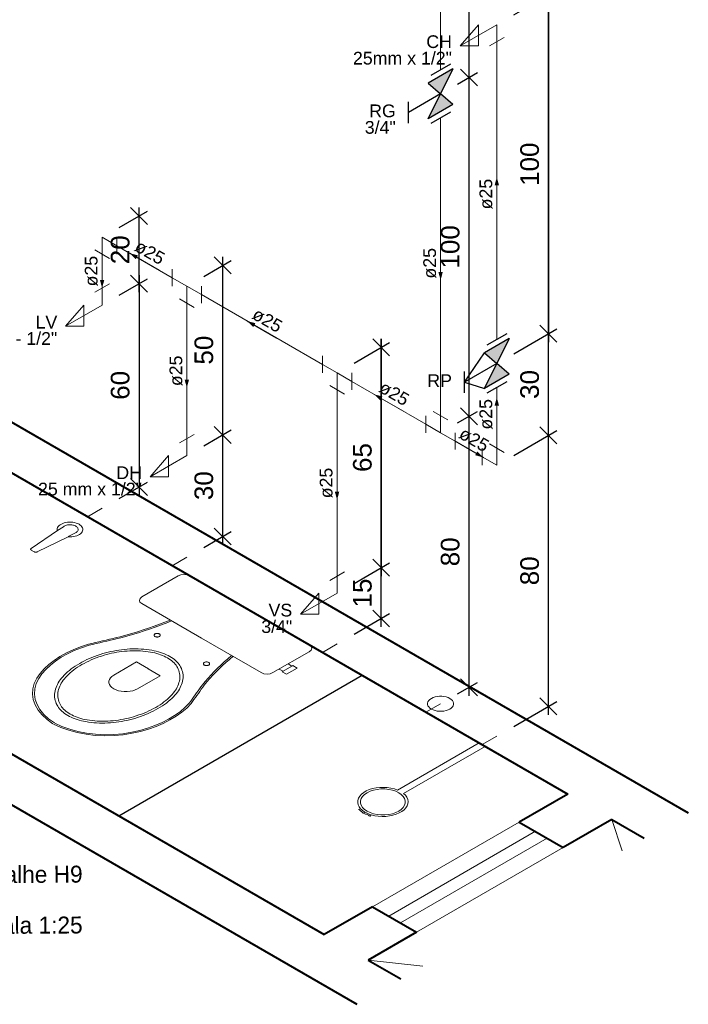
# Model space of a CAD drawing. Header units: millimetres. Extents: x 26 to 1362, y 24 to 358.
# Tile 138 of 256: x 714 to 722, y 257 to 269. Entities that reach past the tile are written whole.
import ezdxf

# ---------------------------------------------------------------- set-up
doc = ezdxf.new("R2010")
doc.units = ezdxf.units.MM
doc.linetypes.add('HIDDEN2', pattern=[4.7625, 3.175, -1.5875])
for name, color, linetype, lineweight in [('AF-Condutos', 4, 'Continuous', 5), ('AF-Conexões', 9, 'Continuous', 5), ('AF-Sentido conduto', 9, 'Continuous', 5), ('AF-Textos conduto', 7, 'Continuous', 5), ('Cotas', 1, 'Continuous', 5), ('MB_ALVENARIA', 7, 'Continuous', 40), ('MB_ESQUADRIA', 7, 'Continuous', 5), ('MB_MOBILIÁRIO', 8, 'Continuous', 13), ('MB_TEXTO_0', 7, 'Continuous', 13), ('Nível 1', 7, 'Continuous', 5), ('Texto da cota', 7, 'Continuous', 5), ('Textos', 7, 'Continuous', 5)]:
    doc.layers.add(name, color=color, linetype=linetype, lineweight=lineweight)
for name, color, linetype in [('ARQ-PISO', 8, 'Continuous'), ('Simbolos', 5, 'Continuous'), ('Simbolos_int', 2, 'Continuous')]:
    doc.layers.add(name, color=color, linetype=linetype)
doc.styles.add('arial', font='arial.ttf')
doc.styles.add('AVANT', font='txt')
doc.styles.get("Standard").update_dxf_attribs({"font": 'arial.ttf'})
doc.dimstyles.new('UM_25.000000', dxfattribs={"dimtxt": 0.18, "dimasz": 0.2, "dimexe": 0.1, "dimexo": 0.2, "dimgap": 0, "dimtad": 1, "dimtih": 1, "dimtoh": 1, "dimdec": 1, "dimlfac": 25, "dimzin": 0, "dimdsep": 46, "dimtxsty": 'Standard', "dimcen": 0.09, "dimdle": 0.1, "dimadec": 1, "dimazin": 2, "dimtfac": 1, "dimtdec": 4, "dimtofl": 0, "dimtmove": 0, "dimatfit": 3, "dimfxl": 1, "dimtolj": 1, "dimarcsym": 0})

# ---------------------------------------------------------------- blocks, each defined once
blk = doc.blocks.new('_Oblique')
at = {"color": 0, "linetype": 'ByBlock', "lineweight": -2}
blk.add_line((-0.5, -0.5), (0.5, 0.5), dxfattribs=at)
blk = doc.blocks.new('*D344')
at = {"layer": 'Cotas', "color": 0, "lineweight": -2, "transparency": 16777216}
for p, q in [((714.956, 266.372), (715.292, 266.565)), ((715.192, 265.608), (715.192, 266.608)), ((714.956, 265.572), (715.292, 265.765))]:
    blk.add_line(p, q, dxfattribs=at)
at = {"layer": 'DEFPOINTS', "color": 0, "transparency": 16777216}
for p in [(715.192, 266.508), (714.756, 266.256), (714.756, 265.456)]:
    blk.add_point(p, dxfattribs=at)
at = {"layer": 'Cotas', "color": 0, "lineweight": -2, "transparency": 16777216, "xscale": 0.2, "yscale": 0.2, "zscale": 0.2}
for p, rotation in [((715.192, 266.508), 90), ((715.192, 265.708), 270)]:
    blk.add_blockref('_Oblique', p, dxfattribs=dict(at, rotation=rotation))
blk = doc.blocks.new('*D345')
at = {"layer": 'Cotas', "color": 0, "lineweight": -2, "transparency": 16777216}
for p, q in [((714.956, 265.572), (715.292, 265.765)), ((715.192, 265.808), (715.192, 263.208)), ((714.956, 263.172), (715.292, 263.365))]:
    blk.add_line(p, q, dxfattribs=at)
at = {"layer": 'DEFPOINTS', "color": 0, "transparency": 16777216}
for p in [(714.756, 265.456), (715.192, 263.308), (714.756, 263.056)]:
    blk.add_point(p, dxfattribs=at)
at = {"layer": 'Cotas', "color": 0, "lineweight": -2, "transparency": 16777216, "xscale": 0.2, "yscale": 0.2, "zscale": 0.2}
for p, rotation in [((715.192, 265.708), 90), ((715.192, 263.308), 270)]:
    blk.add_blockref('_Oblique', p, dxfattribs=dict(at, rotation=rotation))
blk = doc.blocks.new('*D346')
at = {"layer": 'Cotas', "color": 0, "lineweight": -2, "transparency": 16777216}
for p, q in [((716.18, 262.623), (716.18, 264.023)), ((715.956, 263.794), (716.28, 263.981)), ((715.956, 262.594), (716.28, 262.781))]:
    blk.add_line(p, q, dxfattribs=at)
at = {"layer": 'DEFPOINTS', "color": 0, "transparency": 16777216}
for p in [(716.18, 263.923), (715.756, 263.679), (715.756, 262.479)]:
    blk.add_point(p, dxfattribs=at)
at = {"layer": 'Cotas', "color": 0, "lineweight": -2, "transparency": 16777216, "xscale": 0.2, "yscale": 0.2, "zscale": 0.2}
for p, rotation in [((716.18, 263.923), 90), ((716.18, 262.723), 270)]:
    blk.add_blockref('_Oblique', p, dxfattribs=dict(at, rotation=rotation))
blk = doc.blocks.new('*D347')
at = {"layer": 'Cotas', "color": 0, "lineweight": -2, "transparency": 16777216}
for p, q in [((715.956, 265.794), (716.28, 265.981)), ((716.18, 263.823), (716.18, 266.023)), ((715.956, 263.794), (716.28, 263.981))]:
    blk.add_line(p, q, dxfattribs=at)
at = {"layer": 'DEFPOINTS', "color": 0, "transparency": 16777216}
for p in [(716.18, 265.923), (715.756, 265.679), (715.756, 263.679)]:
    blk.add_point(p, dxfattribs=at)
at = {"layer": 'Cotas', "color": 0, "lineweight": -2, "transparency": 16777216, "xscale": 0.2, "yscale": 0.2, "zscale": 0.2}
for p, rotation in [((716.18, 265.923), 90), ((716.18, 263.923), 270)]:
    blk.add_blockref('_Oblique', p, dxfattribs=dict(at, rotation=rotation))
blk = doc.blocks.new('*D348')
at = {"layer": 'Cotas', "color": 0, "lineweight": -2, "transparency": 16777216}
for p, q in [((717.73, 262.17), (718.151, 262.413)), ((718.051, 261.655), (718.051, 262.455)), ((717.73, 261.57), (718.151, 261.813))]:
    blk.add_line(p, q, dxfattribs=at)
at = {"layer": 'DEFPOINTS', "color": 0, "transparency": 16777216}
for p in [(718.051, 262.355), (717.53, 262.054), (717.53, 261.454)]:
    blk.add_point(p, dxfattribs=at)
at = {"layer": 'Cotas', "color": 0, "lineweight": -2, "transparency": 16777216, "xscale": 0.2, "yscale": 0.2, "zscale": 0.2}
for p, rotation in [((718.051, 262.355), 90), ((718.051, 261.755), 270)]:
    blk.add_blockref('_Oblique', p, dxfattribs=dict(at, rotation=rotation))
blk = doc.blocks.new('*D349')
at = {"layer": 'Cotas', "color": 0, "lineweight": -2, "transparency": 16777216}
for p, q in [((718.051, 262.255), (718.051, 265.055)), ((717.73, 264.77), (718.151, 265.013)), ((717.73, 262.17), (718.151, 262.413))]:
    blk.add_line(p, q, dxfattribs=at)
at = {"layer": 'DEFPOINTS', "color": 0, "transparency": 16777216}
for p in [(718.051, 264.955), (717.53, 264.654), (717.53, 262.054)]:
    blk.add_point(p, dxfattribs=at)
at = {"layer": 'Cotas', "color": 0, "lineweight": -2, "transparency": 16777216, "xscale": 0.2, "yscale": 0.2, "zscale": 0.2}
for p, rotation in [((718.051, 264.955), 90), ((718.051, 262.355), 270)]:
    blk.add_blockref('_Oblique', p, dxfattribs=dict(at, rotation=rotation))
blk = doc.blocks.new('*D350')
at = {"layer": 'Cotas', "color": 0, "lineweight": -2, "transparency": 16777216}
for p, q in [((718.051, 265.055), (718.051, 262.255)), ((717.73, 264.77), (718.151, 265.013)), ((717.73, 262.17), (718.151, 262.413))]:
    blk.add_line(p, q, dxfattribs=at)
at = {"layer": 'DEFPOINTS', "color": 0, "transparency": 16777216}
for p in [(717.53, 264.654), (718.051, 262.355), (717.53, 262.054)]:
    blk.add_point(p, dxfattribs=at)
at = {"layer": 'Cotas', "color": 0, "lineweight": -2, "transparency": 16777216, "xscale": 0.2, "yscale": 0.2, "zscale": 0.2}
for p, rotation in [((718.051, 264.955), 90), ((718.051, 262.355), 270)]:
    blk.add_blockref('_Oblique', p, dxfattribs=dict(at, rotation=rotation))
blk = doc.blocks.new('*D351')
at = {"layer": 'Cotas', "color": 0, "lineweight": -2, "transparency": 16777216}
for p, q in [((719.088, 260.842), (719.088, 264.242)), ((718.952, 264.064), (719.188, 264.2)), ((718.952, 260.864), (719.188, 261))]:
    blk.add_line(p, q, dxfattribs=at)
at = {"layer": 'DEFPOINTS', "color": 0, "transparency": 16777216}
for p in [(719.088, 264.142), (718.752, 263.949), (718.752, 260.749)]:
    blk.add_point(p, dxfattribs=at)
at = {"layer": 'Cotas', "color": 0, "lineweight": -2, "transparency": 16777216, "xscale": 0.2, "yscale": 0.2, "zscale": 0.2}
for p, rotation in [((719.088, 264.142), 90), ((719.088, 260.942), 270)]:
    blk.add_blockref('_Oblique', p, dxfattribs=dict(at, rotation=rotation))
blk = doc.blocks.new('*D352')
at = {"layer": 'Cotas', "color": 0, "lineweight": -2, "transparency": 16777216}
for p, q in [((718.952, 268.064), (719.188, 268.2)), ((719.088, 264.042), (719.088, 268.242)), ((718.952, 264.064), (719.188, 264.2))]:
    blk.add_line(p, q, dxfattribs=at)
at = {"layer": 'DEFPOINTS', "color": 0, "transparency": 16777216}
for p in [(719.088, 268.142), (718.752, 267.949), (718.752, 263.949)]:
    blk.add_point(p, dxfattribs=at)
at = {"layer": 'Cotas', "color": 0, "lineweight": -2, "transparency": 16777216, "xscale": 0.2, "yscale": 0.2, "zscale": 0.2}
for p, rotation in [((719.088, 268.142), 90), ((719.088, 264.142), 270)]:
    blk.add_blockref('_Oblique', p, dxfattribs=dict(at, rotation=rotation))
blk = doc.blocks.new('*D353')
at = {"layer": 'Cotas', "color": 0, "lineweight": -2, "transparency": 16777216}
for p, q in [((718.952, 272.864), (719.188, 273)), ((719.088, 268.042), (719.088, 273.042)), ((718.952, 268.064), (719.188, 268.2))]:
    blk.add_line(p, q, dxfattribs=at)
at = {"layer": 'DEFPOINTS', "color": 0, "transparency": 16777216}
for p in [(719.088, 272.942), (718.752, 272.749), (718.752, 267.949)]:
    blk.add_point(p, dxfattribs=at)
at = {"layer": 'Cotas', "color": 0, "lineweight": -2, "transparency": 16777216, "xscale": 0.2, "yscale": 0.2, "zscale": 0.2}
for p, rotation in [((719.088, 272.942), 90), ((719.088, 268.142), 270)]:
    blk.add_blockref('_Oblique', p, dxfattribs=dict(at, rotation=rotation))
blk = doc.blocks.new('*D354')
at = {"layer": 'Cotas', "color": 0, "lineweight": -2, "transparency": 16777216}
for p, q in [((720.026, 260.618), (720.026, 264.018)), ((719.616, 263.681), (720.126, 263.976)), ((719.616, 260.481), (720.126, 260.776))]:
    blk.add_line(p, q, dxfattribs=at)
at = {"layer": 'DEFPOINTS', "color": 0, "transparency": 16777216}
for p in [(720.026, 263.918), (719.416, 263.566), (719.416, 260.366)]:
    blk.add_point(p, dxfattribs=at)
at = {"layer": 'Cotas', "color": 0, "lineweight": -2, "transparency": 16777216, "xscale": 0.2, "yscale": 0.2, "zscale": 0.2}
for p, rotation in [((720.026, 263.918), 90), ((720.026, 260.718), 270)]:
    blk.add_blockref('_Oblique', p, dxfattribs=dict(at, rotation=rotation))
blk = doc.blocks.new('*D355')
at = {"layer": 'Cotas', "color": 0, "lineweight": -2, "transparency": 16777216}
for p, q in [((719.616, 264.881), (720.126, 265.176)), ((720.026, 263.818), (720.026, 265.218)), ((719.616, 263.681), (720.126, 263.976))]:
    blk.add_line(p, q, dxfattribs=at)
at = {"layer": 'DEFPOINTS', "color": 0, "transparency": 16777216}
for p in [(720.026, 265.118), (719.416, 264.766), (719.416, 263.566)]:
    blk.add_point(p, dxfattribs=at)
at = {"layer": 'Cotas', "color": 0, "lineweight": -2, "transparency": 16777216, "xscale": 0.2, "yscale": 0.2, "zscale": 0.2}
for p, rotation in [((720.026, 265.118), 90), ((720.026, 263.918), 270)]:
    blk.add_blockref('_Oblique', p, dxfattribs=dict(at, rotation=rotation))
blk = doc.blocks.new('*D356')
at = {"layer": 'Cotas', "color": 0, "lineweight": -2, "transparency": 16777216}
for p, q in [((719.616, 268.881), (720.126, 269.176)), ((720.026, 265.018), (720.026, 269.218)), ((719.616, 264.881), (720.126, 265.176))]:
    blk.add_line(p, q, dxfattribs=at)
at = {"layer": 'DEFPOINTS', "color": 0, "transparency": 16777216}
for p in [(720.026, 269.118), (719.416, 268.766), (719.416, 264.766)]:
    blk.add_point(p, dxfattribs=at)
at = {"layer": 'Cotas', "color": 0, "lineweight": -2, "transparency": 16777216, "xscale": 0.2, "yscale": 0.2, "zscale": 0.2}
for p, rotation in [((720.026, 269.118), 90), ((720.026, 265.118), 270)]:
    blk.add_blockref('_Oblique', p, dxfattribs=dict(at, rotation=rotation))
blk = doc.blocks.new('*D357')
at = {"layer": 'Cotas', "color": 0, "lineweight": -2, "transparency": 16777216}
for p, q in [((719.616, 268.881), (720.126, 269.176)), ((720.026, 269.218), (720.026, 265.018)), ((719.616, 264.881), (720.126, 265.176))]:
    blk.add_line(p, q, dxfattribs=at)
at = {"layer": 'DEFPOINTS', "color": 0, "transparency": 16777216}
for p in [(719.416, 268.766), (720.026, 265.118), (719.416, 264.766)]:
    blk.add_point(p, dxfattribs=at)
at = {"layer": 'Cotas', "color": 0, "lineweight": -2, "transparency": 16777216, "xscale": 0.2, "yscale": 0.2, "zscale": 0.2}
for p, rotation in [((720.026, 269.118), 90), ((720.026, 265.118), 270)]:
    blk.add_blockref('_Oblique', p, dxfattribs=dict(at, rotation=rotation))

msp = doc.modelspace()

# ---------------------------------------------------------------- hatches: boundary and pattern name
at = {"layer": 'AF-Sentido conduto', "linetype": 'Continuous'}
for points in [[(719.416, 266.9656), (719.3902, 266.869), (719.4419, 266.869)], [(715.0828, 266.0674), (715.1535, 265.9966), (715.1794, 266.0415)], [(714.7559, 265.6561), (714.7818, 265.7527), (714.73, 265.7527)], [(718.7525, 265.7487), (718.7784, 265.8453), (718.7266, 265.8453)], [(716.4699, 265.2665), (716.5406, 265.1958), (716.5665, 265.2406)], [(715.7561, 264.4786), (715.782, 264.5752), (715.7302, 264.5752)], [(717.9681, 264.4015), (718.0388, 264.3308), (718.0647, 264.3757)], [(719.416, 264.3656), (719.3902, 264.269), (719.4419, 264.269)], [(719.2575, 263.6571), (719.1868, 263.7278), (719.1609, 263.683)], [(717.5301, 263.1544), (717.556, 263.251), (717.5042, 263.251)]]:
    msp.add_hatch(color=256, dxfattribs=at).paths.add_polyline_path(points)
at = {"layer": 'Simbolos', "linetype": 'Continuous'}
for points in [[(718.8982, 268.2428), (718.6073, 268.0748), (718.7525, 267.9487)], [(718.7525, 267.9487), (718.8982, 267.8228), (718.6073, 267.6548)], [(719.5613, 265.0594), (719.2703, 264.8914), (719.4155, 264.7652)], [(719.4155, 264.7652), (719.5613, 264.6394), (719.2703, 264.4714)]]:
    msp.add_hatch(color=256, dxfattribs=at).paths.add_polyline_path(points)

# ---------------------------------------------------------------- linework, layer by layer
at = {"layer": 'AF-Condutos'}
for p, q in [((718.7525, 272.6487), (718.7525, 268.2315)), ((719.416, 265.0484), (719.416, 268.5656)), ((718.7525, 267.6659), (718.7525, 264.1487)), ((715.5829, 265.7786), (714.9291, 266.1561)), ((714.7559, 266.0561), (714.7559, 265.6561)), ((717.3569, 264.7544), (715.9293, 265.5786)), ((715.7561, 265.4786), (715.7561, 263.8786)), ((718.5793, 264.0487), (717.7033, 264.5544)), ((719.416, 263.7656), (719.416, 264.4828)), ((717.5301, 264.4544), (717.5301, 262.2544)), ((718.9257, 263.8487), (719.2428, 263.6656))]:
    msp.add_line(p, q, dxfattribs=at)
at = {"layer": 'AF-Conexões'}
for p, q in [((719.416, 268.7656), (718.983, 268.5156)), ((718.983, 268.5156), (719.1995, 268.7656)), ((719.1995, 268.7656), (719.1995, 268.5156)), ((719.416, 268.7656), (719.416, 268.5656)), ((719.3294, 268.5156), (719.5026, 268.6156)), ((719.1995, 268.5156), (718.983, 268.5156)), ((714.7559, 266.2561), (714.9291, 266.1561)), ((714.7559, 266.2561), (714.7559, 266.0561)), ((714.9291, 266.2561), (714.9291, 266.0561)), ((714.8425, 266.0061), (714.6693, 266.1061)), ((715.5829, 265.6786), (715.5829, 265.8786)), ((715.7561, 265.6786), (715.5829, 265.7786)), ((714.8425, 265.7061), (714.6693, 265.6061)), ((714.7559, 265.4561), (714.7559, 265.6561)), ((715.7561, 265.6786), (715.7561, 265.4786)), ((715.7561, 265.6786), (715.9293, 265.5786)), ((715.9293, 265.6786), (715.9293, 265.4786)), ((715.8427, 265.4286), (715.6695, 265.5286)), ((714.7559, 265.4561), (714.3229, 265.2061)), ((714.3229, 265.2061), (714.5394, 265.4561)), ((714.5394, 265.4561), (714.5394, 265.2061)), ((714.5394, 265.2061), (714.3229, 265.2061)), ((717.3569, 264.6544), (717.3569, 264.8544)), ((717.5301, 264.6544), (717.3569, 264.7544)), ((717.5301, 264.6544), (717.7033, 264.5544)), ((717.5301, 264.6544), (717.5301, 264.4544)), ((717.7033, 264.6544), (717.7033, 264.4544)), ((717.6167, 264.4044), (717.4435, 264.5044)), ((718.5793, 263.9487), (718.5793, 264.1487)), ((718.6659, 264.1987), (718.8391, 264.0987)), ((718.7525, 263.9487), (718.7525, 264.1487)), ((718.7525, 263.9487), (718.5793, 264.0487)), ((715.8427, 263.9286), (715.6695, 263.8286)), ((715.7561, 263.6786), (715.7561, 263.8786)), ((718.7525, 263.9487), (718.9257, 263.8487)), ((718.9257, 263.9487), (718.9257, 263.7487)), ((719.2428, 263.5656), (719.2428, 263.7656)), ((719.3294, 263.8156), (719.5026, 263.7156)), ((719.416, 263.5656), (719.416, 263.7656)), ((715.7561, 263.6786), (715.3231, 263.4286)), ((715.3231, 263.4286), (715.5396, 263.6786)), ((715.5396, 263.6786), (715.5396, 263.4286)), ((719.416, 263.5656), (719.2428, 263.6656)), ((715.5396, 263.4286), (715.3231, 263.4286)), ((717.6167, 262.3044), (717.4435, 262.2044)), ((717.5301, 262.0544), (717.5301, 262.2544)), ((717.5301, 262.0544), (717.0971, 261.8044)), ((717.0971, 261.8044), (717.3136, 262.0544)), ((717.3136, 262.0544), (717.3136, 261.8044)), ((717.3136, 261.8044), (717.0971, 261.8044))]:
    msp.add_line(p, q, dxfattribs=at)
at = {"layer": 'AF-Sentido conduto'}
for points in [[(719.416, 266.5656), (719.416, 266.9656)], [(718.7525, 266.1487), (718.7525, 265.7487)], [(714.7559, 266.0561), (714.7559, 265.6561)], [(715.4292, 265.8674), (715.0828, 266.0674)], [(716.8163, 265.0665), (716.4699, 265.2665)], [(715.7561, 264.8786), (715.7561, 264.4786)], [(718.3145, 264.2015), (717.9681, 264.4015)], [(719.416, 263.9656), (719.416, 264.3656)], [(718.9111, 263.8571), (719.2575, 263.6571)], [(717.5301, 263.5544), (717.5301, 263.1544)]]:
    msp.add_lwpolyline(points, dxfattribs=at)
at = {"layer": 'ARQ-PISO'}
msp.add_lwpolyline([(717.828, 261.0824), (717.828, 261.0824), (714.9528, 259.4224)], dxfattribs=at)
at = {"layer": 'MB_ALVENARIA'}
for p, q in [((712.5858, 264.709), (721.6772, 259.4601)), ((713.4286, 263.6224), (720.2529, 259.6824)), ((712.6319, 260.1624), (717.7627, 257.2001)), ((720.7725, 259.3824), (721.1576, 259.1601)), ((717.8973, 257.7224), (718.2823, 257.5001))]:
    msp.add_line(p, q, dxfattribs=at)
for points in [[(713.1515, 260.4624), (717.3777, 258.0224)], [(720.2529, 259.6824), (719.6813, 259.3524)], [(719.6813, 259.3524), (720.2009, 259.0524)], [(720.7725, 259.3824), (720.2009, 259.0524)], [(717.9492, 258.3524), (717.3777, 258.0224)], [(717.9492, 258.3524), (718.4689, 258.0524)], [(718.4689, 258.0524), (717.8973, 257.7224)]]:
    msp.add_lwpolyline(points, dxfattribs=at)
at = {"layer": 'MB_ESQUADRIA', "linetype": 'Continuous'}
for p, q in [((720.8977, 259.0101), (720.7725, 259.3824)), ((718.5422, 257.6501), (717.8973, 257.7224))]:
    msp.add_line(p, q, dxfattribs=at)
at = {"layer": 'MB_ESQUADRIA', "linetype": 'HIDDEN2'}
for points in [[(719.6813, 259.3524), (717.9492, 258.3524)], [(719.8718, 259.2424), (718.1398, 258.2424)], [(720.0104, 259.1624), (718.2783, 258.1624)], [(718.4689, 258.0524), (720.2009, 259.0524)]]:
    msp.add_lwpolyline(points, dxfattribs=at)
at = {"layer": 'MB_MOBILIÁRIO'}
for p, q in [((714.2986, 262.8387), (714.2304, 262.7927)), ((714.2304, 262.7927), (713.9177, 262.5817)), ((714.356, 262.7192), (713.9884, 262.5408)), ((714.4336, 262.7608), (714.3541, 262.7215)), ((713.9552, 262.5416), (713.919, 262.5625)), ((717.2024, 261.4436), (715.7914, 262.2582)), ((718.2445, 259.7295), (719.208, 260.2857)), ((719.208, 260.2857), (719.2772, 260.2457)), ((718.3138, 259.6895), (719.2772, 260.2457)), ((717.8085, 259.5088), (717.7837, 259.5012)), ((717.8384, 259.455), (717.8609, 259.468)), ((717.8384, 259.455), (717.8609, 259.468)), ((717.9199, 259.4223), (717.9334, 259.4372))]:
    msp.add_line(p, q, dxfattribs=at)
for points in [[(714.356, 262.7192), (714.3769, 262.7184), (714.3978, 262.7192), (714.4183, 262.7217), (714.438, 262.7259), (714.4565, 262.7315), (714.4735, 262.7386), (714.4887, 262.747), (714.5017, 262.7565), (714.5123, 262.7669), (714.5203, 262.7781), (714.5255, 262.7898), (714.5279, 262.8018), (714.5274, 262.8139), (714.5241, 262.8258), (714.5179, 262.8374), (714.509, 262.8484), (714.4975, 262.8585), (714.4837, 262.8676), (714.4679, 262.8756), (714.4504, 262.8822), (714.4314, 262.8873), (714.4114, 262.8909), (714.3907, 262.8928), (714.3698, 262.8931), (714.3489, 262.8917), (714.3287, 262.8887), (714.3093, 262.8841), (714.2912, 262.878), (714.2748, 262.8705), (714.2603, 262.8617), (714.248, 262.8519), (714.2382, 262.8412), (714.2311, 262.8298), (714.2267, 262.818), (714.2253, 262.8059), (714.2267, 262.7938)], [(714.4336, 262.7608), (714.4431, 262.7653), (714.4515, 262.7705), (714.4587, 262.7763), (714.4645, 262.7826), (714.4689, 262.7893), (714.4718, 262.7962), (714.4732, 262.8033), (714.4729, 262.8104), (714.4711, 262.8175), (714.4678, 262.8243), (714.463, 262.8309), (714.4567, 262.837), (714.4492, 262.8427), (714.4405, 262.8477), (714.4307, 262.8521), (714.42, 262.8557), (714.4087, 262.8585), (714.3968, 262.8604), (714.3846, 262.8614), (714.3722, 262.8615), (714.36, 262.8608), (714.348, 262.8591), (714.3364, 262.8565), (714.3256, 262.8532), (714.3155, 262.849), (714.3065, 262.8442), (714.2986, 262.8387)], [(713.9177, 262.5817), (713.9153, 262.5798), (713.9135, 262.5777), (713.9123, 262.5754), (713.9118, 262.5731), (713.912, 262.5708), (713.9128, 262.5685), (713.9143, 262.5663), (713.9163, 262.5643), (713.919, 262.5625)], [(713.9552, 262.5416), (713.9583, 262.5401), (713.9618, 262.5389), (713.9656, 262.538), (713.9695, 262.5375), (713.9736, 262.5374), (713.9776, 262.5377), (713.9815, 262.5384), (713.9851, 262.5395), (713.9884, 262.5408)], [(715.7914, 262.2582), (715.7914, 262.2582), (715.7592, 262.2711), (715.7245, 262.274), (715.6873, 262.2697), (715.6551, 262.2568), (715.2261, 262.0091), (715.2261, 262.0091), (715.2038, 261.9905), (715.1963, 261.969), (715.2013, 261.949), (715.2236, 261.9304), (715.9303, 261.5223)], [(714.9689, 261.5402), (715.0375, 261.5589), (715.1055, 261.5784), (715.1727, 261.5987), (715.2392, 261.6198), (715.3049, 261.6416), (715.3699, 261.6643), (715.4341, 261.6876), (715.4974, 261.7118), (715.5598, 261.7366)], [(714.9786, 261.528), (715.0477, 261.5468), (715.116, 261.5665), (715.1837, 261.5869), (715.2506, 261.6081), (715.3167, 261.6301), (715.3821, 261.6528), (715.4467, 261.6764), (715.5104, 261.7006), (715.5732, 261.7256)], [(715.5732, 261.7256), (715.5732, 261.7256), (715.5764, 261.7267)], [(715.3798, 261.5424), (715.3847, 261.54), (715.3903, 261.5382), (715.3963, 261.5369), (715.4026, 261.5362), (715.4091, 261.5362), (715.4154, 261.5369), (715.4214, 261.5382), (715.427, 261.54), (715.4319, 261.5424), (715.436, 261.5452), (715.4392, 261.5484), (715.4414, 261.5519), (715.4425, 261.5556), (715.4425, 261.5593), (715.4414, 261.5629), (715.4392, 261.5664), (715.436, 261.5696), (715.4319, 261.5725), (715.427, 261.5748), (715.4214, 261.5767), (715.4154, 261.578), (715.4091, 261.5786), (715.4026, 261.5786), (715.3963, 261.578), (715.3903, 261.5767), (715.3847, 261.5748), (715.3798, 261.5725), (715.3757, 261.5696), (715.3725, 261.5664), (715.3703, 261.5629), (715.3692, 261.5593), (715.3692, 261.5556), (715.3703, 261.5519), (715.3725, 261.5484), (715.3757, 261.5452), (715.3798, 261.5424)], [(714.5936, 261.4507), (714.5023, 261.4209), (714.4156, 261.3868), (714.3342, 261.3485), (714.2586, 261.3065), (714.1894, 261.2609), (714.1271, 261.2121), (714.0722, 261.1605), (714.0249, 261.1064), (713.9856, 261.0502)], [(714.6025, 261.4383), (714.5128, 261.4093), (714.4277, 261.3759), (714.3478, 261.3385), (714.2738, 261.2973), (714.206, 261.2526), (714.1451, 261.2048), (714.0915, 261.1541), (714.0455, 261.101), (714.0076, 261.0458)], [(714.5936, 261.4507), (714.6353, 261.4607), (714.6771, 261.4706), (714.7188, 261.4805), (714.7605, 261.4904), (714.8022, 261.5004), (714.8439, 261.5103), (714.8856, 261.5203), (714.9272, 261.5302), (714.9689, 261.5402)], [(714.6025, 261.4383), (714.6443, 261.4483), (714.6861, 261.4582), (714.7279, 261.4682), (714.7697, 261.4781), (714.8115, 261.4881), (714.8533, 261.4981), (714.8951, 261.508), (714.9368, 261.518), (714.9786, 261.528)], [(717.2024, 261.4436), (717.2024, 261.4436), (717.2247, 261.425), (717.2322, 261.4035), (717.2247, 261.382), (717.2024, 261.3634), (716.7734, 261.1158), (716.7734, 261.1158), (716.7412, 261.1029), (716.704, 261.0986), (716.6668, 261.1029), (716.6346, 261.1158), (715.9303, 261.5223)], [(715.5559, 261.3062), (715.575, 261.2945), (715.593, 261.2822), (715.6098, 261.2694), (715.6254, 261.256), (715.6397, 261.2422), (715.6526, 261.228), (715.6642, 261.2133), (715.6743, 261.1984), (715.683, 261.1831), (715.683, 261.1831), (715.683, 261.1831), (715.683, 261.1831), (715.6916, 261.1649), (715.6987, 261.1466), (715.7043, 261.1281), (715.7084, 261.1094), (715.711, 261.0907), (715.7121, 261.0719), (715.7116, 261.0531), (715.7096, 261.0343), (715.7061, 261.0156), (715.7061, 261.0156), (715.7061, 261.0156), (715.7061, 261.0156), (715.7011, 260.9964), (715.6948, 260.9773), (715.6872, 260.9584), (715.6783, 260.9397), (715.6682, 260.9211), (715.6569, 260.9028), (715.6444, 260.8848), (715.6306, 260.867), (715.6157, 260.8496), (715.6157, 260.8496), (715.6157, 260.8496), (715.6157, 260.8496), (715.5978, 260.8304), (715.5787, 260.8115), (715.5584, 260.793), (715.5372, 260.775), (715.5148, 260.7573), (715.4914, 260.7401), (715.467, 260.7234), (715.4417, 260.7072), (715.4154, 260.6915), (715.4154, 260.6915), (715.4154, 260.6915), (715.4154, 260.6915), (715.3882, 260.6763), (715.3601, 260.6617), (715.3311, 260.6476), (715.3013, 260.6341), (715.2708, 260.6212), (715.2395, 260.6089), (715.2075, 260.5972), (715.1748, 260.5862), (715.1415, 260.5758), (715.1415, 260.5758), (715.1415, 260.5758), (715.1415, 260.5758), (715.1113, 260.5672), (715.0806, 260.5593), (715.0494, 260.552), (715.0177, 260.5455), (714.9856, 260.5397), (714.9531, 260.5346), (714.9203, 260.5302), (714.8872, 260.5265), (714.854, 260.5236), (714.854, 260.5236), (714.854, 260.5236), (714.854, 260.5236), (714.8216, 260.5216), (714.7891, 260.5205), (714.7565, 260.5202), (714.724, 260.5208), (714.6915, 260.5223), (714.6592, 260.5247), (714.6271, 260.5279), (714.5953, 260.532), (714.5639, 260.537), (714.5639, 260.537), (714.5639, 260.537), (714.5639, 260.537), (714.5375, 260.542), (714.5115, 260.5478), (714.4862, 260.5545), (714.4615, 260.562), (714.4376, 260.5702), (714.4144, 260.5792), (714.3922, 260.5889), (714.371, 260.5993), (714.3507, 260.6104), (714.3507, 260.6104), (714.3507, 260.6104), (714.3507, 260.6104), (714.3316, 260.6221), (714.3136, 260.6343), (714.2968, 260.6472), (714.2812, 260.6605), (714.2669, 260.6743), (714.254, 260.6886), (714.2424, 260.7032), (714.2323, 260.7182), (714.2236, 260.7335), (714.2236, 260.7335), (714.2236, 260.7335), (714.2236, 260.7335), (714.215, 260.7516), (714.2079, 260.77), (714.2023, 260.7885), (714.1982, 260.8071), (714.1956, 260.8259), (714.1945, 260.8447), (714.195, 260.8635), (714.197, 260.8822), (714.2005, 260.9009), (714.2005, 260.9009), (714.2005, 260.9009), (714.2005, 260.9009), (714.2055, 260.9201), (714.2119, 260.9392), (714.2194, 260.9581), (714.2283, 260.9769), (714.2384, 260.9954), (714.2497, 261.0137), (714.2622, 261.0318), (714.276, 261.0495), (714.2909, 261.0669), (714.2909, 261.0669), (714.2909, 261.0669), (714.2909, 261.0669), (714.3088, 261.0862), (714.3279, 261.105), (714.3482, 261.1235), (714.3695, 261.1416), (714.3918, 261.1592), (714.4152, 261.1764), (714.4396, 261.1931), (714.4649, 261.2093), (714.4912, 261.2251), (714.4912, 261.2251), (714.4912, 261.2251), (714.4912, 261.2251), (714.5184, 261.2402), (714.5466, 261.2549), (714.5755, 261.269), (714.6053, 261.2825), (714.6358, 261.2954), (714.6671, 261.3077), (714.6991, 261.3193), (714.7318, 261.3304), (714.7651, 261.3407), (714.7651, 261.3407), (714.7651, 261.3407), (714.7651, 261.3407), (714.7953, 261.3493), (714.826, 261.3573), (714.8573, 261.3645), (714.8889, 261.371), (714.9211, 261.3769), (714.9535, 261.382), (714.9863, 261.3863), (715.0194, 261.39), (715.0527, 261.3929), (715.0527, 261.3929), (715.0527, 261.3929), (715.0527, 261.3929), (715.085, 261.3949), (715.1175, 261.3961), (715.1501, 261.3963), (715.1826, 261.3957), (715.2151, 261.3942), (715.2474, 261.3919), (715.2795, 261.3886), (715.3113, 261.3845), (715.3427, 261.3796), (715.3427, 261.3796), (715.3427, 261.3796), (715.3427, 261.3796), (715.3691, 261.3746), (715.3951, 261.3687), (715.4204, 261.362), (715.4451, 261.3546), (715.4691, 261.3463), (715.4922, 261.3373), (715.5144, 261.3276), (715.5356, 261.3172), (715.5559, 261.3062), (715.5559, 261.3062), (715.5559, 261.3062)], [(715.5277, 261.2899), (715.5456, 261.279), (715.5625, 261.2675), (715.5782, 261.2555), (715.5927, 261.243), (715.6061, 261.2301), (715.6182, 261.2168), (715.629, 261.2031), (715.6385, 261.1891), (715.6466, 261.1748), (715.6466, 261.1748), (715.6466, 261.1748), (715.6466, 261.1748), (715.6547, 261.1576), (715.6615, 261.1403), (715.6668, 261.1227), (715.6707, 261.105), (715.6731, 261.0873), (715.6741, 261.0695), (715.6737, 261.0517), (715.6718, 261.0339), (715.6685, 261.0162), (715.6685, 261.0162), (715.6685, 261.0162), (715.6685, 261.0162), (715.6637, 260.9979), (715.6576, 260.9797), (715.6504, 260.9616), (715.642, 260.9437), (715.6323, 260.926), (715.6215, 260.9086), (715.6096, 260.8914), (715.5965, 260.8745), (715.5823, 260.8578), (715.5823, 260.8578), (715.5823, 260.8578), (715.5823, 260.8578), (715.565, 260.8394), (715.5467, 260.8213), (715.5273, 260.8036), (715.5069, 260.7862), (715.4854, 260.7693), (715.463, 260.7528), (715.4396, 260.7368), (715.4153, 260.7212), (715.39, 260.7061), (715.39, 260.7061), (715.39, 260.7061), (715.39, 260.7061), (715.3639, 260.6916), (715.337, 260.6775), (715.3092, 260.664), (715.2806, 260.6511), (715.2513, 260.6387), (715.2213, 260.6269), (715.1906, 260.6157), (715.1592, 260.6051), (715.1273, 260.5951), (715.1273, 260.5951), (715.1273, 260.5951), (715.1273, 260.5951), (715.0985, 260.5869), (715.0692, 260.5794), (715.0394, 260.5725), (715.0091, 260.5662), (714.9785, 260.5607), (714.9475, 260.5558), (714.9162, 260.5516), (714.8847, 260.5481), (714.853, 260.5454), (714.853, 260.5454), (714.853, 260.5454), (714.853, 260.5454), (714.8223, 260.5434), (714.7915, 260.5424), (714.7607, 260.5421), (714.7298, 260.5427), (714.6991, 260.5441), (714.6685, 260.5463), (714.6381, 260.5494), (714.608, 260.5533), (714.5782, 260.558), (714.5782, 260.558), (714.5782, 260.558), (714.5782, 260.558), (714.5535, 260.5627), (714.5292, 260.5682), (714.5055, 260.5744), (714.4824, 260.5814), (714.4601, 260.5891), (714.4385, 260.5975), (714.4177, 260.6066), (714.3978, 260.6163), (714.3789, 260.6266), (714.3789, 260.6266), (714.3789, 260.6266), (714.3789, 260.6266), (714.361, 260.6376), (714.3441, 260.649), (714.3284, 260.661), (714.3139, 260.6735), (714.3005, 260.6864), (714.2884, 260.6997), (714.2776, 260.7134), (714.2681, 260.7274), (714.26, 260.7417), (714.26, 260.7417), (714.26, 260.7417), (714.26, 260.7417), (714.2519, 260.7589), (714.2451, 260.7763), (714.2398, 260.7938), (714.2359, 260.8115), (714.2335, 260.8292), (714.2325, 260.847), (714.2329, 260.8649), (714.2348, 260.8826), (714.2381, 260.9003), (714.2381, 260.9003), (714.2381, 260.9003), (714.2381, 260.9003), (714.2429, 260.9187), (714.249, 260.9369), (714.2562, 260.9549), (714.2646, 260.9728), (714.2743, 260.9905), (714.2851, 261.008), (714.297, 261.0252), (714.3101, 261.0421), (714.3243, 261.0587), (714.3243, 261.0587), (714.3243, 261.0587), (714.3243, 261.0587), (714.3416, 261.0772), (714.3599, 261.0953), (714.3793, 261.113), (714.3997, 261.1303), (714.4212, 261.1472), (714.4436, 261.1637), (714.467, 261.1798), (714.4913, 261.1953), (714.5166, 261.2104), (714.5166, 261.2104), (714.5166, 261.2104), (714.5166, 261.2104), (714.5427, 261.225), (714.5697, 261.239), (714.5974, 261.2525), (714.626, 261.2655), (714.6553, 261.2779), (714.6853, 261.2897), (714.716, 261.3009), (714.7474, 261.3114), (714.7793, 261.3214), (714.7793, 261.3214), (714.7793, 261.3214), (714.7793, 261.3214), (714.8081, 261.3296), (714.8374, 261.3372), (714.8672, 261.3441), (714.8975, 261.3503), (714.9281, 261.3559), (714.9591, 261.3607), (714.9904, 261.3649), (715.0219, 261.3684), (715.0536, 261.3712), (715.0536, 261.3712), (715.0536, 261.3712), (715.0536, 261.3712), (715.0843, 261.3731), (715.1151, 261.3742), (715.1459, 261.3744), (715.1768, 261.3739), (715.2075, 261.3724), (715.2381, 261.3702), (715.2685, 261.3671), (715.2986, 261.3632), (715.3284, 261.3586), (715.3284, 261.3586), (715.3284, 261.3586), (715.3284, 261.3586), (715.3531, 261.3539), (715.3774, 261.3484), (715.4011, 261.3421), (715.4242, 261.3352), (715.4465, 261.3275), (715.4681, 261.319), (715.4889, 261.31), (715.5088, 261.3003), (715.5277, 261.2899), (715.5277, 261.2899), (715.5277, 261.2899)], [(716.2824, 261.3162), (716.2824, 261.3162), (716.2843, 261.318)], [(714.8938, 261.0871), (715.1616, 261.2417), (715.3029, 261.1601)], [(716.2824, 261.3162), (716.2391, 261.2799), (716.1971, 261.2431), (716.1563, 261.2058), (716.1169, 261.1681), (716.0788, 261.1299), (716.0421, 261.0913), (716.0067, 261.0522), (715.9727, 261.0127), (715.9401, 260.9729)], [(715.9625, 261.206), (715.9675, 261.2036), (715.973, 261.2017), (715.9791, 261.2004), (715.9854, 261.1998), (715.9918, 261.1998), (715.9981, 261.2004), (716.0041, 261.2017), (716.0097, 261.2036), (716.0146, 261.206), (716.0187, 261.2088), (716.022, 261.212), (716.0242, 261.2155), (716.0253, 261.2191), (716.0253, 261.2228), (716.0242, 261.2265), (716.022, 261.23), (716.0187, 261.2332), (716.0146, 261.236), (716.0097, 261.2384), (716.0041, 261.2403), (715.9981, 261.2415), (715.9918, 261.2422), (715.9854, 261.2422), (715.9791, 261.2415), (715.973, 261.2403), (715.9675, 261.2384), (715.9625, 261.236), (715.9584, 261.2332), (715.9552, 261.23), (715.953, 261.2265), (715.9519, 261.2228), (715.9519, 261.2191), (715.953, 261.2155), (715.9552, 261.212), (715.9584, 261.2088), (715.9625, 261.206)], [(716.3014, 261.3085), (716.2584, 261.2724), (716.2166, 261.2358), (716.1761, 261.1988), (716.1369, 261.1613), (716.0991, 261.1233), (716.0626, 261.0849), (716.0274, 261.0461), (715.9936, 261.0069), (715.9613, 260.9673)], [(716.8825, 261.1272), (716.9346, 261.0971), (716.9966, 261.1329), (717.0586, 261.1687), (717.0065, 261.1988), (716.9966, 261.1931), (716.952, 261.2188)], [(714.8938, 261.0871), (714.8716, 261.0718), (714.8543, 261.0546), (714.8425, 261.0358), (714.8365, 261.0162), (714.8365, 260.9963), (714.8425, 260.9766), (714.8543, 260.9579), (714.8716, 260.9406), (714.8938, 260.9253), (714.9202, 260.9125), (714.9502, 260.9026), (714.9826, 260.8957), (715.0166, 260.8923), (715.0512, 260.8923), (715.0852, 260.8957), (715.1176, 260.9026), (715.1475, 260.9125), (715.174, 260.9253)], [(715.174, 260.9253), (715.4418, 261.08), (715.3005, 261.1616)], [(716.8924, 261.1329), (716.8478, 261.1587)], [(716.8825, 261.1272), (716.8924, 261.1329)], [(716.9966, 261.1931), (716.8924, 261.1329)], [(713.9856, 261.0502), (713.9554, 260.9887), (713.9381, 260.9255), (713.9339, 260.8617), (713.9429, 260.7979), (713.9649, 260.7353), (713.9997, 260.6746), (714.0468, 260.6167), (714.1054, 260.5624), (714.1748, 260.5126)], [(714.0076, 261.0458), (713.9781, 260.9858), (713.9612, 260.9242), (713.9571, 260.8619), (713.9659, 260.7998), (713.9874, 260.7387), (714.0213, 260.6795), (714.0672, 260.6231), (714.1244, 260.5702), (714.192, 260.5216)], [(715.9401, 260.9729), (715.9228, 260.9488), (715.9055, 260.9247), (715.8882, 260.9005), (715.871, 260.8764), (715.8537, 260.8523), (715.8365, 260.8281), (715.8192, 260.804), (715.802, 260.7799), (715.7848, 260.7557)], [(715.9613, 260.9673), (715.944, 260.9432), (715.9267, 260.9192), (715.9095, 260.8951), (715.8923, 260.871), (715.875, 260.8469), (715.8578, 260.8229), (715.8406, 260.7988), (715.8235, 260.7747), (715.8063, 260.7506)], [(715.1049, 260.4122), (715.2005, 260.4342), (715.2925, 260.4607), (715.3802, 260.4917), (715.4631, 260.5268), (715.5405, 260.5659), (715.6119, 260.6087), (715.6767, 260.6548), (715.7345, 260.7039), (715.7848, 260.7557)], [(715.1126, 260.3996), (715.2099, 260.4222), (715.3036, 260.4495), (715.393, 260.4813), (715.4774, 260.5173), (715.5564, 260.5572), (715.6292, 260.6008), (715.6954, 260.6478), (715.7546, 260.6979), (715.8063, 260.7506)], [(714.1814, 260.5088), (714.2677, 260.4688), (714.3616, 260.4349), (714.4619, 260.4077), (714.567, 260.3876), (714.6756, 260.3749), (714.786, 260.3697), (714.8966, 260.3721), (715.006, 260.3821), (715.1126, 260.3996)], [(714.197, 260.5188), (714.2811, 260.4797), (714.3728, 260.4467), (714.4705, 260.4202), (714.573, 260.4006), (714.6788, 260.3882), (714.7865, 260.3831), (714.8944, 260.3855), (715.001, 260.3952), (715.1049, 260.4122)], [(718.2445, 259.7295), (718.2066, 259.7427), (718.1658, 259.7526), (718.1229, 259.7589), (718.0788, 259.7614), (718.0345, 259.7601), (717.9911, 259.7551), (717.9495, 259.7464), (717.9105, 259.7342), (717.8751, 259.7188), (717.8441, 259.7006), (717.8181, 259.6799), (717.7977, 259.6572), (717.7833, 259.633), (717.7753, 259.6078), (717.7739, 259.5823), (717.7791, 259.5569), (717.7907, 259.5322), (717.8085, 259.5088)], [(717.8839, 259.4813), (717.9193, 259.4641), (717.9594, 259.4508), (718.0028, 259.4417), (718.0483, 259.437), (718.0946, 259.437), (718.1401, 259.4417), (718.1835, 259.4508), (718.2235, 259.4641), (718.2589, 259.4813), (718.2887, 259.5017), (718.3118, 259.5248), (718.3276, 259.5499), (718.3356, 259.5762), (718.3356, 259.6029), (718.3276, 259.6292), (718.3118, 259.6542), (718.2887, 259.6774), (718.2589, 259.6978), (718.2235, 259.7149), (718.1835, 259.7283), (718.1401, 259.7374), (718.0946, 259.7421), (718.0483, 259.7421), (718.0028, 259.7374), (717.9594, 259.7283), (717.9193, 259.7149), (717.8839, 259.6978), (717.8542, 259.6774), (717.8311, 259.6542), (717.8153, 259.6292), (717.8073, 259.6029), (717.8073, 259.5762), (717.8153, 259.5499), (717.8311, 259.5248), (717.8542, 259.5017), (717.8839, 259.4813)], [(717.9334, 259.4372), (717.974, 259.4271), (718.0167, 259.4205), (718.0606, 259.4177), (718.1047, 259.4187), (718.1482, 259.4234), (718.1899, 259.4318), (718.229, 259.4436), (718.2647, 259.4587), (718.296, 259.4766), (718.3225, 259.4971), (718.3434, 259.5195), (718.3584, 259.5435), (718.367, 259.5686), (718.3691, 259.594), (718.3647, 259.6194), (718.3538, 259.6441), (718.3367, 259.6677), (718.3138, 259.6895)], [(717.7837, 259.5012), (717.7834, 259.5011), (717.7832, 259.501), (717.783, 259.5009), (717.7829, 259.5008), (717.7827, 259.5007), (717.7826, 259.5005), (717.7825, 259.5004), (717.7824, 259.5002), (717.7824, 259.5001), (717.7824, 259.4999), (717.7824, 259.4998), (717.7825, 259.4996), (717.7825, 259.4995), (717.7826, 259.4994), (717.7827, 259.4992), (717.7829, 259.4991), (717.7831, 259.499), (717.7833, 259.4989)], [(717.8384, 259.455), (717.8343, 259.4606), (717.8296, 259.466), (717.8244, 259.4713), (717.8186, 259.4765), (717.8125, 259.4814), (717.8058, 259.4861), (717.7987, 259.4906), (717.7912, 259.4949), (717.7833, 259.4989)], [(717.8085, 259.5088), (717.8184, 259.4989), (717.8295, 259.4893), (717.8416, 259.4802), (717.8547, 259.4716), (717.8688, 259.4636), (717.8837, 259.4561), (717.8996, 259.4491), (717.9161, 259.4428), (717.9334, 259.4372)], [(717.916, 259.4221), (717.9089, 259.4268), (717.9014, 259.4313), (717.8935, 259.4356), (717.8852, 259.4395), (717.8765, 259.4432), (717.8674, 259.4466), (717.858, 259.4497), (717.8484, 259.4525), (717.8384, 259.455)], [(717.916, 259.4221), (717.9162, 259.422), (717.9163, 259.4219), (717.9166, 259.4218), (717.9168, 259.4217), (717.917, 259.4216), (717.9173, 259.4216), (717.9175, 259.4216), (717.9178, 259.4216), (717.9181, 259.4216), (717.9183, 259.4216), (717.9186, 259.4216), (717.9188, 259.4217), (717.919, 259.4218), (717.9193, 259.4218), (717.9195, 259.4219), (717.9196, 259.422), (717.9198, 259.4222), (717.9199, 259.4223)]]:
    msp.add_lwpolyline(points, dxfattribs=at)
at = {"layer": 'Nível 1'}
for p, q in [((714.5827, 262.9561), (714.7559, 263.0561)), ((715.5829, 262.3786), (715.7561, 262.4786)), ((717.3569, 261.3544), (717.5301, 261.4544)), ((718.5793, 260.6487), (718.7525, 260.7487)), ((719.2428, 260.2656), (719.416, 260.3656))]:
    msp.add_line(p, q, dxfattribs=at)
msp.add_lwpolyline([(718.6431, 260.6855), (718.6638, 260.6755), (718.6871, 260.6678), (718.7125, 260.6624), (718.739, 260.6597), (718.766, 260.6597), (718.7925, 260.6624), (718.8178, 260.6678), (718.8412, 260.6755), (718.8618, 260.6855), (718.8791, 260.6975), (718.8926, 260.7109), (718.9018, 260.7256), (718.9065, 260.7409), (718.9065, 260.7565), (718.9018, 260.7718), (718.8926, 260.7864), (718.8791, 260.7999), (718.8618, 260.8118), (718.8412, 260.8218), (718.8178, 260.8296), (718.7925, 260.8349), (718.766, 260.8376), (718.739, 260.8376), (718.7125, 260.8349), (718.6871, 260.8296), (718.6638, 260.8218), (718.6431, 260.8118), (718.6258, 260.7999), (718.6123, 260.7864), (718.6031, 260.7718), (718.5984, 260.7565), (718.5984, 260.7409), (718.6031, 260.7256), (718.6123, 260.7109), (718.6258, 260.6975), (718.6431, 260.6855)], dxfattribs=at)
at = {"layer": 'Simbolos'}
for p, q in [((718.8982, 268.2428), (718.6073, 268.0748)), ((718.8982, 268.2428), (718.7525, 267.9487)), ((718.6073, 268.0748), (718.753, 267.949)), ((718.7525, 267.9487), (718.3721, 267.7291)), ((718.6073, 267.6548), (718.7525, 267.9487)), ((718.8982, 267.8228), (718.7525, 267.9487)), ((718.3721, 267.6031), (718.3721, 267.8551)), ((718.8982, 267.8228), (718.6073, 267.6548)), ((719.5613, 265.0594), (719.2703, 264.8914)), ((719.5613, 265.0594), (719.4155, 264.7652)), ((719.0351, 264.5456), (719.2703, 264.8914)), ((719.2703, 264.8914), (719.416, 264.7656)), ((719.4155, 264.7652), (719.0351, 264.5456)), ((719.2703, 264.4714), (719.4155, 264.7652)), ((719.5613, 264.6394), (719.4155, 264.7652)), ((719.0351, 264.4196), (719.0351, 264.6716)), ((719.5613, 264.6394), (719.2703, 264.4714)), ((719.0351, 264.5456), (719.2703, 264.4714))]:
    msp.add_line(p, q, dxfattribs=at)
at = {"layer": 'Simbolos_int'}
for p, q in [((718.8697, 268.2992), (718.6369, 268.1648)), ((718.8697, 267.7336), (718.6369, 267.5992)), ((719.5327, 265.1157), (719.2999, 264.9813)), ((719.5327, 264.5501), (719.2999, 264.4157))]:
    msp.add_line(p, q, dxfattribs=at)

# ---------------------------------------------------------------- texts
at = {"layer": 'AF-Textos conduto', "char_height": 0.15, "width": 0.723721, "attachment_point": 8, "line_spacing_factor": 0.6, "style": 'arial'}
for insert, rotation in [((719.3655, 266.7656), 90.00021), ((715.2813, 266.0111), 329.99993), ((718.702, 265.9487), 90.00021), ((714.7054, 265.8561), 90.00021), ((716.6684, 265.2102), 329.99993), ((715.7056, 264.6786), 90.00021), ((718.1666, 264.3453), 329.99993), ((719.3655, 264.1656), 90.00021), ((719.1095, 263.8009), 329.99993), ((717.4796, 263.3544), 90.00021)]:
    msp.add_mtext('ø25', dxfattribs=dict(at, insert=insert, rotation=rotation))
at = {"layer": 'MB_TEXTO_0', "char_height": 0.2, "attachment_point": 9, "rotation": 0.3, "line_spacing_factor": 0.6, "style": 'AVANT'}
for s, insert, width in [('Detalhe H9', (714.5263, 258.6342), 4.202461), ('Escala 1:25', (714.5263, 258.0342), 4.389492)]:
    msp.add_mtext(s, dxfattribs=dict(at, insert=insert, width=width))
at = {"layer": 'Texto da cota', "char_height": 0.22, "attachment_point": 8, "rotation": 90.00021, "line_spacing_factor": 0.9, "style": 'arial'}
for s, insert, width in [('100', (719.9163, 267.1179), 1.041074), ('100', (719.9163, 267.1179), 1.041074), ('100', (718.9778, 266.1423), 1.041074), ('20', (715.0816, 266.1077), 0.707383), ('50', (716.0696, 264.9231), 0.707383), ('60', (715.0816, 264.5077), 0.707383), ('30', (719.9163, 264.5179), 0.707383), ('65', (717.9412, 263.6553), 0.707383), ('65', (717.9412, 263.6553), 0.707383), ('30', (716.0696, 263.3231), 0.707383), ('80', (718.9778, 262.5423), 0.707383), ('80', (719.9163, 262.3179), 0.707383), ('15', (717.9412, 262.0553), 0.707383)]:
    msp.add_mtext(s, dxfattribs=dict(at, insert=insert, width=width))
at = {"layer": 'Textos', "char_height": 0.15, "attachment_point": 9, "line_spacing_factor": 0.6, "style": 'arial'}
for s, insert, width in [('CH', (718.8864, 268.4881), 0.606621), ('25mm x 1/2"', (718.8864, 268.2931), 2.343223), ('RG', (718.2229, 267.6712), 0.63), ('3/4"', (718.2229, 267.4762), 0.732949), ('LV', (714.2263, 265.1786), 0.513721), ('25 mm - 1/2"', (714.2263, 264.9836), 2.389775), ('RP', (718.8864, 264.4881), 0.583447), ('DH', (715.2265, 263.4011), 0.606621), ('25 mm x 1/2"', (715.2265, 263.2061), 2.459912), ('VS', (717.0005, 261.7769), 0.560273), ('3/4"', (717.0005, 261.5819), 0.732949)]:
    msp.add_mtext(s, dxfattribs=dict(at, insert=insert, width=width))

# ---------------------------------------------------------------- dimensions: what is measured, and where the dimension line sits
at = {"layer": 'Cotas'}
for base, p1, p2, picture, middle in [((719.0878, 272.9423), (718.7525, 267.9487), (718.7525, 272.7487), '*D353', (718.8678, 270.5423)), ((720.0263, 269.1179), (719.416, 264.7656), (719.416, 268.7656), '*D356', (719.8063, 267.1179)), ((720.0263, 265.1179), (719.416, 268.7656), (719.416, 264.7656), '*D357', (719.8063, 267.1179)), ((719.0878, 268.1423), (718.7525, 263.9487), (718.7525, 267.9487), '*D352', (718.8678, 266.1423)), ((715.1916, 266.5077), (714.7559, 265.4561), (714.7559, 266.2561), '*D344', (714.9716, 266.1077)), ((716.1796, 265.9231), (715.7561, 263.6786), (715.7561, 265.6786), '*D347', (715.9596, 264.9231)), ((715.1916, 263.3077), (714.7559, 265.4561), (714.7559, 263.0561), '*D345', (714.9716, 264.5077)), ((720.0263, 265.1179), (719.416, 263.5656), (719.416, 264.7656), '*D355', (719.8063, 264.5179)), ((718.0512, 264.9553), (717.5301, 262.0544), (717.5301, 264.6544), '*D349', (717.8312, 263.6553)), ((718.0512, 262.3553), (717.5301, 264.6544), (717.5301, 262.0544), '*D350', (717.8312, 263.6553)), ((719.0878, 264.1423), (718.7525, 260.7487), (718.7525, 263.9487), '*D351', (718.8678, 262.5423)), ((716.1796, 263.9231), (715.7561, 262.4786), (715.7561, 263.6786), '*D346', (715.9596, 263.3231)), ((720.0263, 263.9179), (719.416, 260.3656), (719.416, 263.5656), '*D354', (719.8063, 262.3179)), ((718.0512, 262.3553), (717.5301, 261.4544), (717.5301, 262.0544), '*D348', (717.8312, 262.0553))]:
    dim = msp.add_linear_dim(base=base, p1=p1, p2=p2, angle=90, text=' ', dimstyle='UM_25.000000', override={"dimtxt": 0.22, "dimasz": 0.2, "dimexe": 0.1, "dimexo": 0.2, "dimtad": 1, "dimtih": 0, "dimtoh": 0, "dimdec": 1, "dimlfac": 25, "dimzin": 8, "dimtxsty": 'arial', "dimblk": 'Oblique', "dimblk1": 'Oblique', "dimblk2": 'Oblique', "dimsah": 1, "dimdle": 0.1, "dimse1": 0, "dimse2": 0, "dimclrt": 256, "dimadec": 1, "dimazin": 3, "dimtmove": 2, "dimldrblk": 'Oblique'}, dxfattribs=at)
    dim.commit()
    dim.dimension.update_dxf_attribs({"geometry": picture, "text_midpoint": middle, "dimtype": 160, "text_rotation": 90})

doc.saveas('drawing.dxf')
